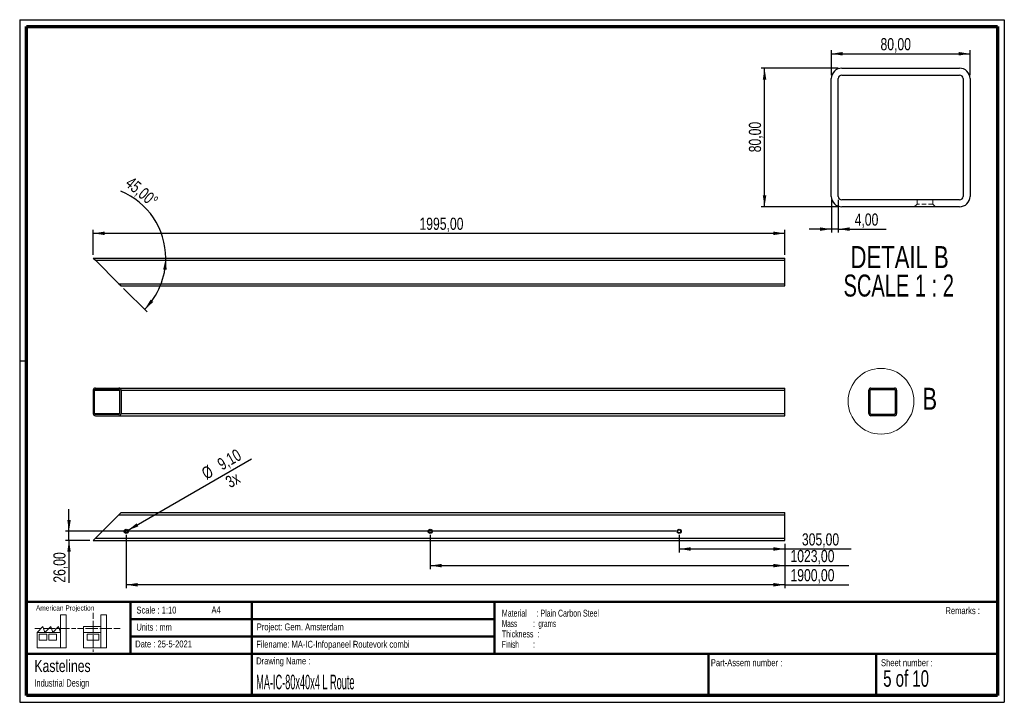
# Paper-space layout '80 Links Open' of a CAD drawing. Header units: millimetres. Extents: x 7 to 291, y 7 to 204.
import ezdxf

# ---------------------------------------------------------------- set-up
doc = ezdxf.new("R2010")
doc.units = ezdxf.units.MM
doc.linetypes.add('HIDDEN', pattern=[1.905, 1.27, -0.635])
for name, color, linetype in [('BORDERS', 7, 'Continuous'), ('DRAWING', 7, 'Continuous'), ('TEXT_SHEET_FORMAT', 7, 'Continuous')]:
    doc.layers.add(name, color=color, linetype=linetype)
doc.styles.add('SLDTEXTSTYLE0', font='TXT', dxfattribs={"width": 0.7})
doc.styles.add('SLDTEXTSTYLE1', font='TXT', dxfattribs={"width": 0.75})
doc.styles.add('SLDTEXTSTYLE2', font='TXT', dxfattribs={"width": 0.678571})
doc.styles.add('SLDTEXTSTYLE4', font='TXT', dxfattribs={"width": 0.55})
doc.styles.add('SLDTEXTSTYLE5', font='TXT', dxfattribs={"width": 0.605})
doc.styles.add('SLDTEXTSTYLE6', font='TXT', dxfattribs={"width": 0.549})
doc.styles.add('SLDTEXTSTYLE7', font='TXT', dxfattribs={"width": 0.467045})
doc.styles.add('SLDTEXTSTYLE8', font='TXT', dxfattribs={"width": 0.681818})
doc.dimstyles.new('SLDDIMSTYLE10', dxfattribs={"dimtxt": 3.5, "dimasz": 3.302, "dimexe": 0, "dimexo": 0.0625, "dimgap": 0.875, "dimtad": 1, "dimdec": 4, "dimlfac": 10, "dimzin": 12, "dimdsep": 46, "dimtxsty": 'SLDTEXTSTYLE1', "dimsah": 1, "dimcen": 0.09, "dimazin": 3, "dimtfac": 1, "dimtofl": 0, "dimtmove": 0, "dimatfit": 3, "dimfxl": 1, "dimfrac": 2, "dimtolj": 1, "dimtzin": 12, "dimarcsym": 0})
doc.dimstyles.new('SLDDIMSTYLE4', dxfattribs={"dimtxt": 3.5, "dimasz": 3.302, "dimexe": 0, "dimexo": 0.0625, "dimgap": 0.875, "dimtad": 1, "dimlfac": 2, "dimrnd": 1e-09, "dimzin": 12, "dimdsep": 46, "dimtxsty": 'SLDTEXTSTYLE1', "dimsah": 1, "dimcen": 0.09, "dimadec": 0, "dimazin": 3, "dimtfac": 1, "dimtmove": 0, "dimatfit": 0, "dimfxl": 1, "dimfrac": 2, "dimtolj": 1, "dimtzin": 12, "dimarcsym": 0})
doc.dimstyles.new('SLDDIMSTYLE5', dxfattribs={"dimtxt": 3.5, "dimasz": 3.302, "dimexe": 0, "dimexo": 0.0625, "dimgap": 0.875, "dimtad": 1, "dimlfac": 2, "dimrnd": 1e-09, "dimzin": 12, "dimdsep": 46, "dimtxsty": 'SLDTEXTSTYLE1', "dimsah": 1, "dimcen": 0.09, "dimadec": 0, "dimazin": 3, "dimtfac": 1, "dimtofl": 0, "dimtmove": 0, "dimatfit": 3, "dimfxl": 1, "dimfrac": 2, "dimtolj": 1, "dimtzin": 12, "dimarcsym": 0})
doc.dimstyles.new('SLDDIMSTYLE7', dxfattribs={"dimtxt": 3.5, "dimasz": 3.302, "dimexe": 0, "dimexo": 0.0625, "dimgap": 0.875, "dimtad": 1, "dimlfac": 10, "dimrnd": 1e-09, "dimzin": 12, "dimdsep": 46, "dimtxsty": 'SLDTEXTSTYLE1', "dimsah": 1, "dimcen": 0.09, "dimadec": 0, "dimazin": 3, "dimtfac": 1, "dimtofl": 0, "dimtmove": 0, "dimatfit": 3, "dimfxl": 1, "dimfrac": 2, "dimtolj": 1, "dimtzin": 12, "dimarcsym": 0})
doc.dimstyles.new('SLDDIMSTYLE8', dxfattribs={"dimtxt": 3.5, "dimasz": 3.302, "dimexe": 0, "dimexo": 0.0625, "dimgap": 0.875, "dimtad": 1, "dimlfac": 10, "dimrnd": 1e-09, "dimzin": 12, "dimdsep": 46, "dimtxsty": 'SLDTEXTSTYLE1', "dimsah": 1, "dimcen": 0.09, "dimadec": 0, "dimazin": 3, "dimtfac": 1, "dimtmove": 0, "dimatfit": 0, "dimfxl": 1, "dimfrac": 2, "dimtolj": 1, "dimtzin": 12, "dimarcsym": 0})
doc.dimstyles.new('SLDDIMSTYLE9', dxfattribs={"dimtxt": 3.5, "dimasz": 3.302, "dimexe": 0, "dimexo": 0.0625, "dimgap": 0.875, "dimtad": 1, "dimlfac": 10, "dimrnd": 1e-09, "dimzin": 12, "dimdsep": 46, "dimtxsty": 'SLDTEXTSTYLE1', "dimblk1": 'NONE', "dimsah": 1, "dimcen": 0, "dimadec": 0, "dimazin": 3, "dimtfac": 1, "dimtmove": 0, "dimatfit": 3, "dimldrblk": 'NONE', "dimfxl": 1, "dimfrac": 2, "dimtolj": 1, "dimtzin": 12, "dimarcsym": 0})

# ---------------------------------------------------------------- blocks, each defined once
blk = doc.blocks.new('SW_NOTE_0_22')
at = {"layer": 'TEXT_SHEET_FORMAT', "color": 0, "char_height": 2, "attachment_point": 1}
for s, insert, style in [('Material     : Plain Carbon Steel', (0, 2.58), 'SLDTEXTSTYLE5'), ('Mass         :  grams', (0, -0.42), 'SLDTEXTSTYLE4'), ('Thickness  :', (0, -3.42), 'SLDTEXTSTYLE5'), ('Finish        :', (0, -6.42), 'SLDTEXTSTYLE6')]:
    blk.add_mtext(s, dxfattribs=dict(at, insert=insert, style=style))
blk = doc.blocks.new('SW_NOTE_0_23')
at = {"layer": 'DRAWING', "color": 0, "attachment_point": 1, "style": 'SLDTEXTSTYLE1'}
for s, insert, char_height in [('Kastelines', (0, 4.51), 3.5), ('Industrial Design', (0, -1.09), 2.1167)]:
    blk.add_mtext(s, dxfattribs=dict(at, insert=insert, char_height=char_height))
blk = doc.blocks.new('_D_17')
at = {"layer": 'DRAWING', "color": 7}
for p, q in [((196.79, 55.13), (196.79, 50.03)), ((227.29, 52.53), (227.29, 50.03)), ((196.79, 51.03), (227.29, 51.03)), ((227.29, 51.03), (246.41, 51.03))]:
    blk.add_line(p, q, dxfattribs=at)
for points in [[(196.79, 51.03), (200.09, 50.53), (200.09, 51.54)], [(227.29, 51.03), (223.99, 51.54), (223.99, 50.53)]]:
    blk.add_solid(points, dxfattribs=at)
at = {"layer": 'DRAWING', "color": 7, "insert": (232.19, 55.55), "char_height": 3.5, "attachment_point": 1, "style": 'SLDTEXTSTYLE1'}
blk.add_mtext('305,00', dxfattribs=at)
blk = doc.blocks.new('_D_18')
at = {"layer": 'DRAWING', "color": 7}
for p, q in [((37.29, 55.13), (37.29, 39.71)), ((227.29, 52.53), (227.29, 39.71)), ((227.29, 40.71), (37.29, 40.71)), ((227.29, 40.71), (245.7, 40.71))]:
    blk.add_line(p, q, dxfattribs=at)
for points in [[(37.29, 40.71), (40.59, 40.2), (40.59, 41.22)], [(227.29, 40.71), (223.99, 41.22), (223.99, 40.2)]]:
    blk.add_solid(points, dxfattribs=at)
at = {"layer": 'DRAWING', "color": 7, "insert": (228.89, 45.22), "char_height": 3.5, "attachment_point": 1, "style": 'SLDTEXTSTYLE1'}
blk.add_mtext('1900,00', dxfattribs=at)
blk = doc.blocks.new('_D_19')
at = {"layer": 'DRAWING', "color": 7}
for p, q in [((20.79, 56.13), (20.79, 62.48)), ((195.79, 56.13), (19.79, 56.13)), ((20.79, 53.53), (20.79, 56.13)), ((26.79, 53.53), (19.79, 53.53)), ((20.79, 53.53), (20.79, 41.31))]:
    blk.add_line(p, q, dxfattribs=at)
for points in [[(20.79, 56.13), (21.3, 59.43), (20.29, 59.43)], [(20.79, 53.53), (20.29, 50.23), (21.3, 50.23)]]:
    blk.add_solid(points, dxfattribs=at)
at = {"layer": 'DRAWING', "color": 7, "insert": (16.28, 41.31), "char_height": 3.5, "attachment_point": 1, "rotation": 90, "style": 'SLDTEXTSTYLE1'}
blk.add_mtext('26,00', dxfattribs=at)
blk = doc.blocks.new('_D_20')
at = {"layer": 'DRAWING', "color": 7}
for q in [(73.46, 77.01), (36.9, 55.9)]:
    blk.add_line((37.69, 56.36), q, dxfattribs=at)
blk.add_solid([(37.69, 56.36), (40.8, 57.57), (40.29, 58.45)], dxfattribs=at)
at = {"layer": 'DRAWING', "color": 7, "char_height": 3.5, "attachment_point": 1, "rotation": 30, "style": 'SLDTEXTSTYLE1'}
for s, insert in [('9,10', (63.19, 76.68)), ('%%c', (58.65, 74)), ('3x', (65.54, 71.56))]:
    blk.add_mtext(s, dxfattribs=dict(at, insert=insert))
blk = doc.blocks.new('_None')
blk = doc.blocks.new('_D_21')
at = {"layer": 'DRAWING', "color": 7}
for p, q in [((124.99, 55.13), (124.99, 45.23)), ((227.29, 52.53), (227.29, 45.23)), ((124.99, 46.23), (227.29, 46.23)), ((227.29, 46.23), (245.7, 46.23))]:
    blk.add_line(p, q, dxfattribs=at)
for points in [[(124.99, 46.23), (128.29, 45.73), (128.29, 46.74)], [(227.29, 46.23), (223.99, 46.74), (223.99, 45.73)]]:
    blk.add_solid(points, dxfattribs=at)
at = {"layer": 'DRAWING', "color": 7, "insert": (228.89, 50.75), "char_height": 3.5, "attachment_point": 1, "style": 'SLDTEXTSTYLE1'}
blk.add_mtext('1023,00', dxfattribs=at)
blk = doc.blocks.new('_D_22')
at = {"layer": 'DRAWING', "color": 7}
for p, q in [((27.79, 135.94), (27.79, 143.13)), ((27.79, 142.13), (227.29, 142.13)), ((227.29, 135.94), (227.29, 143.13))]:
    blk.add_line(p, q, dxfattribs=at)
for points in [[(27.79, 142.13), (31.09, 141.62), (31.09, 142.63)], [(227.29, 142.13), (223.99, 142.63), (223.99, 141.62)]]:
    blk.add_solid(points, dxfattribs=at)
at = {"layer": 'DRAWING', "color": 7, "insert": (121.88, 146.64), "char_height": 3.5, "attachment_point": 1, "style": 'SLDTEXTSTYLE1'}
blk.add_mtext('1995,00', dxfattribs=at)
blk = doc.blocks.new('_D_23')
at = {"layer": 'DRAWING', "color": 7}
blk.add_line((36.5, 126.24), (43.29, 119.44), dxfattribs=at)
for start, end in [(0, 67.771), (315, 0)]:
    blk.add_arc((27.79, 134.94), 20.92, start, end, dxfattribs=at)
for points in [[(48.71, 134.94), (47.95, 131.69), (48.96, 131.61)], [(42.59, 120.15), (45.12, 122.33), (44.34, 122.99)]]:
    blk.add_solid(points, dxfattribs=at)
at = {"layer": 'DRAWING', "color": 7, "insert": (39.02, 158.75), "char_height": 3.5, "attachment_point": 1, "rotation": 319.8846, "style": 'SLDTEXTSTYLE1'}
blk.add_mtext('45,00°', dxfattribs=at)
blk = doc.blocks.new('_D_24')
at = {"layer": 'DRAWING', "color": 7}
for p, q in [((242.68, 189.79), (220.41, 189.79)), ((221.41, 149.79), (221.41, 189.79)), ((242.68, 149.79), (220.41, 149.79))]:
    blk.add_line(p, q, dxfattribs=at)
for points in [[(221.41, 189.79), (220.91, 186.49), (221.92, 186.49)], [(221.41, 149.79), (221.92, 153.09), (220.91, 153.09)]]:
    blk.add_solid(points, dxfattribs=at)
at = {"layer": 'DRAWING', "color": 7, "insert": (216.9, 165.52), "char_height": 3.5, "attachment_point": 1, "rotation": 90, "style": 'SLDTEXTSTYLE1'}
blk.add_mtext('80,00', dxfattribs=at)
blk = doc.blocks.new('_D_25')
at = {"layer": 'DRAWING', "color": 7}
for p, q in [((240.68, 187.79), (240.68, 194.95)), ((240.68, 193.95), (280.68, 193.95)), ((280.68, 187.79), (280.68, 194.95))]:
    blk.add_line(p, q, dxfattribs=at)
for points in [[(240.68, 193.95), (243.98, 193.44), (243.98, 194.46)], [(280.68, 193.95), (277.37, 194.46), (277.37, 193.44)]]:
    blk.add_solid(points, dxfattribs=at)
at = {"layer": 'DRAWING', "color": 7, "insert": (254.86, 198.46), "char_height": 3.5, "attachment_point": 1, "style": 'SLDTEXTSTYLE1'}
blk.add_mtext('80,00', dxfattribs=at)
blk = doc.blocks.new('_D_26')
at = {"layer": 'DRAWING', "color": 7}
for p, q in [((240.68, 151.79), (240.68, 142.34)), ((242.68, 151.79), (242.68, 142.34)), ((240.68, 143.34), (234.33, 143.34)), ((242.68, 143.34), (240.68, 143.34)), ((242.68, 143.34), (256.46, 143.34))]:
    blk.add_line(p, q, dxfattribs=at)
for points in [[(240.68, 143.34), (237.37, 143.85), (237.37, 142.83)], [(242.68, 143.34), (245.98, 142.83), (245.98, 143.85)]]:
    blk.add_solid(points, dxfattribs=at)
at = {"layer": 'DRAWING', "color": 7, "insert": (247.41, 147.85), "char_height": 3.5, "attachment_point": 1, "style": 'SLDTEXTSTYLE1'}
blk.add_mtext('4,00', dxfattribs=at)
blk = doc.blocks.new('SW_NOTE_0_24')
at = {"layer": 'DRAWING', "color": 0, "char_height": 6.35, "attachment_point": 2}
for s, insert, style in [('DETAIL B', (16.57, 8.19), 'SLDTEXTSTYLE1'), ('SCALE 1 : 2', (16.31, -0.03), 'SLDTEXTSTYLE8')]:
    blk.add_mtext(s, dxfattribs=dict(at, insert=insert, style=style))

psp = doc.layouts.new('80 Links Open')

# ---------------------------------------------------------------- linework, layer by layer
at = {"color": 7, "linetype": 'Continuous', "lineweight": 25}
for p, q in [((243.67598, 189.788122), (277.675981, 189.788122)), ((243.67598, 187.788122), (277.675981, 187.788122)), ((240.675981, 152.788121), (240.675981, 186.788123)), ((242.675981, 152.788121), (242.675981, 186.788123)), ((278.67598, 186.788123), (278.67598, 152.788121)), ((280.67598, 186.788123), (280.67598, 152.788121)), ((277.675981, 151.788123), (243.67598, 151.788123)), ((277.675981, 149.788123), (243.67598, 149.788123)), ((27.791496, 134.944986), (227.291496, 134.944986)), ((27.791496, 134.944986), (28.391496, 134.344986)), ((28.391496, 134.344986), (227.291496, 134.344986)), ((28.391496, 134.344986), (35.191496, 127.544986)), ((227.291496, 134.344986), (227.291496, 134.944986)), ((227.291496, 127.544986), (227.291496, 134.344986)), ((35.191496, 127.544986), (227.291496, 127.544986)), ((35.191496, 127.544986), (35.791496, 126.944986)), ((35.791496, 126.944986), (227.291496, 126.944986)), ((227.291496, 126.944986), (227.291496, 127.544986)), ((27.791496, 96.888661), (27.791496, 90.088661)), ((28.191496, 90.088661), (28.191496, 96.888661)), ((28.391496, 97.488661), (35.191496, 97.488661)), ((28.391496, 97.088661), (35.191496, 97.088661)), ((35.191496, 97.488661), (227.291496, 97.488661)), ((35.391496, 96.888661), (35.391496, 90.088661)), ((35.791496, 96.888661), (227.291496, 96.888661)), ((35.791496, 96.888661), (35.791496, 90.088661)), ((227.291496, 96.888661), (227.291496, 97.488661)), ((227.291496, 90.088661), (227.291496, 96.888661)), ((251.513638, 90.088661), (251.513638, 96.888661)), ((251.913638, 90.088661), (251.913638, 96.888661)), ((252.113638, 97.488661), (258.913638, 97.488661)), ((252.113638, 97.088661), (258.913638, 97.088661)), ((259.113638, 96.888661), (259.113638, 90.088661)), ((259.513638, 96.888661), (259.513638, 90.088661)), ((35.191496, 89.888661), (28.391496, 89.888661)), ((28.391496, 89.488661), (35.191496, 89.488661)), ((35.191496, 89.488661), (227.291496, 89.488661)), ((35.791496, 90.088661), (227.291496, 90.088661)), ((227.291496, 89.488661), (227.291496, 90.088661)), ((258.913638, 89.888661), (252.113638, 89.888661)), ((258.913638, 89.488661), (252.113638, 89.488661)), ((28.391496, 54.129007), (35.191496, 60.929007)), ((35.791496, 61.529007), (35.191496, 60.929007)), ((35.191496, 60.929007), (227.291496, 60.929007)), ((35.791496, 61.529007), (227.291496, 61.529007)), ((227.291496, 60.929007), (227.291496, 61.529007)), ((227.291496, 54.129007), (227.291496, 60.929007)), ((28.391496, 54.129007), (27.791496, 53.529007)), ((28.391496, 54.129007), (227.291496, 54.129007)), ((227.291496, 53.529007), (227.291496, 54.129007)), ((27.791496, 53.529007), (227.291496, 53.529007))]:
    psp.add_line(p, q, dxfattribs=at)
at = {"color": 7, "linetype": 'HIDDEN', "lineweight": 18}
for p, q in [((265.40098, 150.588121), (264.60098, 149.788123)), ((265.40098, 151.788123), (265.40098, 150.588121)), ((269.95098, 150.588121), (265.40098, 150.588121)), ((269.95098, 150.588121), (269.95098, 151.788123)), ((270.750981, 149.788123), (269.95098, 150.588121)), ((256.458638, 89.648661), (256.298638, 89.488661)), ((256.458638, 89.888661), (256.458638, 89.648661)), ((257.368638, 89.648661), (256.458638, 89.648661)), ((257.368638, 89.648661), (257.368638, 89.888661)), ((257.528638, 89.488661), (257.368638, 89.648661))]:
    psp.add_line(p, q, dxfattribs=at)
at = {"color": 8, "linetype": 'Continuous', "lineweight": 25}
for p, q in [((28.191496, 96.888661), (35.391496, 96.888661)), ((28.191496, 90.088661), (35.391496, 90.088661))]:
    psp.add_line(p, q, dxfattribs=at)
at = {"color": 7, "linetype": 'Continuous', "lineweight": 18}
psp.add_circle((255.00839, 93.66737), 9.494008, dxfattribs=at)
at = {"color": 7, "linetype": 'Continuous', "lineweight": 25}
for centre, radius in [((37.291496, 56.129007), 0.615), ((37.291496, 56.129007), 0.455), ((124.991496, 56.129007), 0.615), ((124.991496, 56.129007), 0.455), ((196.791496, 56.129007), 0.615), ((196.791496, 56.129007), 0.455)]:
    psp.add_circle(centre, radius, dxfattribs=at)
for centre, radius, start, end in [((243.675977, 186.788125), 2.999997, 89.99995956, 180.00004044), ((243.675976, 186.788127), 0.999995, 89.9997878, 180.0002122), ((277.675983, 186.788125), 2.999997, 359.99995956, 90.00004044), ((277.675985, 186.788127), 0.999995, 359.9997878, 90.0002122), ((243.675977, 152.788119), 2.999997, 179.99995956, 270.00004044), ((243.675976, 152.788118), 0.999995, 179.9997878, 270.0002122), ((277.675985, 152.788118), 0.999995, 269.9997878, 0.0002122), ((277.675983, 152.788119), 2.999997, 269.99995956, 0.00004044), ((28.391496, 96.888661), 0.6, 90, 180), ((28.391496, 96.888661), 0.2, 90, 180), ((35.191496, 96.888661), 0.6, 0, 90), ((35.191496, 96.888661), 0.2, 0, 90), ((252.113638, 96.888661), 0.6, 90, 180), ((252.113638, 96.888661), 0.2, 90, 180), ((258.913638, 96.888661), 0.6, 0, 90), ((258.913638, 96.888661), 0.2, 0, 90), ((28.391496, 90.088661), 0.6, 180, 270), ((28.391496, 90.088661), 0.2, 180, 270), ((35.191496, 90.088661), 0.6, 270, 0), ((35.191496, 90.088661), 0.2, 270, 0), ((252.113638, 90.088661), 0.6, 180, 270), ((252.113638, 90.088661), 0.2, 180, 270), ((258.913638, 90.088661), 0.2, 270, 0), ((258.913638, 90.088661), 0.6, 270, 0)]:
    psp.add_arc(centre, radius, start, end, dxfattribs=at)
at = {"layer": 'BORDERS', "lineweight": 70}
for p, q in [((8.569641, 8.783909), (8.569641, 201.783909)), ((8.569641, 201.783909), (288.569641, 201.783909)), ((288.569641, 201.783909), (288.569641, 8.783909)), ((288.569641, 8.783909), (8.569641, 8.783909))]:
    psp.add_line(p, q, dxfattribs=at)
at = {"layer": 'BORDERS', "lineweight": 50}
for p, q in [((8.569641, 35.783909), (288.569641, 35.783909)), ((38.569641, 35.783909), (38.569641, 20.783909)), ((73.569641, 35.783909), (73.569641, 8.783909)), ((143.569641, 35.783909), (143.569641, 20.783909)), ((38.569641, 30.783909), (143.569641, 30.783909)), ((38.569641, 25.783909), (143.569641, 25.783909)), ((8.569641, 20.783909), (288.569641, 20.783909)), ((205.222477, 8.783909), (205.222477, 20.783909)), ((253.650911, 8.783909), (253.650911, 20.783909))]:
    psp.add_line(p, q, dxfattribs=at)
at = {"layer": 'TEXT_SHEET_FORMAT'}
for p, q in [((6.569641, 203.783909), (290.569641, 203.783909)), ((6.569641, 203.783909), (6.569641, 6.783909)), ((290.569641, 203.783909), (290.569641, 6.783909)), ((6.569641, 105.283909), (8.621537, 105.283909)), ((6.569641, 6.783909), (290.569641, 6.783909))]:
    psp.add_line(p, q, dxfattribs=at)
at = {"layer": 'TEXT_SHEET_FORMAT', "color": 7, "linetype": 'Continuous', "lineweight": 18}
for p, q in [((18.320827, 26.971098), (18.320827, 32.036143)), ((18.320827, 32.036143), (20.002717, 32.036143)), ((20.002717, 32.036143), (20.002717, 22.470411)), ((27.732829, 32.596011), (27.732829, 30.83891)), ((31.654195, 32.031732), (29.972304, 32.031732)), ((29.972304, 32.031732), (29.972304, 22.466)), ((31.654195, 26.966766), (31.654195, 32.031732)), ((11.593265, 26.971098), (13.275156, 28.659446)), ((13.275156, 28.659446), (13.837466, 26.971098)), ((13.837466, 26.971098), (15.519356, 28.659446)), ((15.519356, 28.659446), (16.081352, 26.971098)), ((16.081352, 26.971098), (17.763242, 28.659446)), ((17.763242, 28.659446), (18.320827, 26.971098)), ((24.926633, 28.655036), (24.926633, 26.966766)), ((24.926633, 28.655036), (29.972304, 28.655036)), ((27.732829, 30.251635), (27.732829, 28.489887)), ((27.732829, 28.489887), (27.732829, 26.728218)), ((10.980867, 28.099735), (12.735999, 28.099735)), ((18.320827, 26.971098), (11.593265, 26.971098)), ((11.593265, 26.971098), (11.593265, 22.470411)), ((12.155576, 26.411465), (14.399461, 26.411465)), ((12.155576, 24.723117), (12.155576, 26.411465)), ((13.320991, 28.099735), (15.075966, 28.099735)), ((14.399461, 26.411465), (14.399461, 24.723117)), ((14.957046, 26.411465), (17.201247, 26.411465)), ((14.957046, 24.723117), (14.957046, 26.411465)), ((15.075966, 28.099735), (16.830941, 28.099735)), ((17.201247, 26.411465), (17.201247, 24.723117)), ((17.415933, 28.099735), (19.171065, 28.099735)), ((18.320827, 26.971098), (18.320827, 22.470411)), ((19.171065, 28.099735), (20.92604, 28.099735)), ((21.511032, 28.099735), (22.808913, 28.099735)), ((23.244743, 28.095324), (24.995229, 28.095324)), ((24.926633, 26.966766), (29.972304, 26.966766)), ((24.926633, 26.966766), (24.926633, 22.466)), ((25.580221, 28.095324), (27.335195, 28.095324)), ((26.050939, 26.407055), (29.41472, 26.407055)), ((26.050939, 24.718707), (26.050939, 26.407055)), ((27.335195, 28.095324), (29.090249, 28.095324)), ((27.732829, 26.140863), (27.732829, 24.379273)), ((29.41472, 26.407055), (29.41472, 24.718707)), ((29.675241, 28.095324), (31.430295, 28.095324)), ((31.430295, 28.095324), (33.18527, 28.095324)), ((31.654195, 26.966766), (31.654195, 22.466)), ((33.770261, 28.095324), (35.525236, 28.095324)), ((14.399461, 24.723117), (12.155576, 24.723117)), ((17.201247, 24.723117), (14.957046, 24.723117)), ((29.41472, 24.718707), (26.050939, 24.718707)), ((27.732829, 24.379273), (27.732829, 22.617525)), ((11.593265, 22.470411), (18.320827, 22.470411)), ((18.320827, 22.470411), (20.002717, 22.470411)), ((24.926633, 22.466), (31.654195, 22.466)), ((27.732829, 22.030171), (27.732829, 21.34201))]:
    psp.add_line(p, q, dxfattribs=at)

# ---------------------------------------------------------------- block references
at = {"layer": 'DRAWING'}
for name, p in [('SW_NOTE_0_24', (243.808794, 130.265525)), ('SW_NOTE_0_23', (10.826503, 14.510992))]:
    psp.add_blockref(name, p, dxfattribs=at)
at = {"layer": 'TEXT_SHEET_FORMAT', "color": 218}
psp.add_blockref('SW_NOTE_0_22', (145.652628, 30.930942), dxfattribs=at)

# ---------------------------------------------------------------- texts
at = {"color": 7, "linetype": 'Continuous', "lineweight": 18, "insert": (266.937078, 97.564055), "char_height": 6.35, "attachment_point": 1, "style": 'SLDTEXTSTYLE1'}
psp.add_mtext('B', dxfattribs=at)
at = {"layer": 'TEXT_SHEET_FORMAT', "attachment_point": 1}
for s, insert, char_height, style in [('American Projection', (11.277178, 34.755658), 1.5, 'SLDTEXTSTYLE1'), ('Scale : 1:10', (40.245387, 34.408225), 2, 'SLDTEXTSTYLE1'), ('A4', (61.890556, 34.486219), 2, 'SLDTEXTSTYLE1'), ('Remarks :', (273.595551, 34.235841), 2, 'SLDTEXTSTYLE1'), ('Units : mm', (40.239331, 29.476127), 2, 'SLDTEXTSTYLE0'), ('Project: Gem. Amsterdam', (74.95639, 29.538044), 2, 'SLDTEXTSTYLE1'), ('Date : 25-5-2021', (39.886543, 24.621763), 2, 'SLDTEXTSTYLE1'), ('Filename: MA-IC-Infopaneel Routevork combi', (74.797688, 24.531301), 2, 'SLDTEXTSTYLE1'), ('Drawing Name :', (74.780305, 19.736533), 2, 'SLDTEXTSTYLE1'), ('Part-Assem number :', (205.926583, 19.21038), 2, 'SLDTEXTSTYLE1'), ('Sheet number :', (255.011235, 19.21038), 2, 'SLDTEXTSTYLE1'), ('5 of 10', (255.634284, 16.03963), 4.7625, 'SLDTEXTSTYLE2')]:
    psp.add_mtext(s, dxfattribs=dict(at, insert=insert, char_height=char_height, style=style))
at = {"layer": 'TEXT_SHEET_FORMAT', "color": 218, "insert": (74.780305, 14.761674), "char_height": 4.23333333, "attachment_point": 1, "style": 'SLDTEXTSTYLE7'}
psp.add_mtext('MA-IC-80x40x4 L Route', dxfattribs=at)

# ---------------------------------------------------------------- dimensions: what is measured, and where the dimension line sits
at = {"layer": 'DRAWING', "color": 7}
for base, p1, p2, dimstyle, picture, middle in [((280.67598, 193.949956), (240.67598, 186.788122), (280.67598, 186.788122), 'SLDDIMSTYLE5', '_D_25', (260.67598, 193.949956)), ((240.67598, 143.342846), (242.67598, 152.788122), (240.67598, 152.788122), 'SLDDIMSTYLE4', '_D_26', (251.935654, 143.342846)), ((227.291496, 142.125664), (27.791496, 134.944986), (227.291496, 134.944986), 'SLDDIMSTYLE7', '_D_22', (130.281486, 142.125664)), ((37.291496, 40.710653), (227.291496, 53.529007), (37.291496, 56.129007), 'SLDDIMSTYLE7', '_D_18', (237.291496, 40.710653)), ((227.291496, 46.233851), (124.991496, 56.129007), (227.291496, 53.529007), 'SLDDIMSTYLE7', '_D_21', (237.291496, 46.233851)), ((227.291496, 51.034207), (196.791496, 56.129007), (227.291496, 53.529007), 'SLDDIMSTYLE7', '_D_17', (239.302944, 51.034207))]:
    dim = psp.add_linear_dim(base=base, p1=p1, p2=p2, dimstyle=dimstyle, dxfattribs=at)
    dim.commit()
    dim.dimension.update_dxf_attribs({"geometry": picture, "text_midpoint": middle, "dimtype": 160})
for base, p1, p2, dimstyle, picture, middle in [((221.414049, 189.788122), (243.67598, 149.788122), (243.67598, 189.788122), 'SLDDIMSTYLE5', '_D_24', (221.414049, 171.335391)), ((20.794595, 56.129007), (27.791496, 53.529007), (196.791496, 56.129007), 'SLDDIMSTYLE8', '_D_19', (20.794595, 47.12911))]:
    dim = psp.add_linear_dim(base=base, p1=p1, p2=p2, angle=90, dimstyle=dimstyle, dxfattribs=at)
    dim.commit()
    dim.dimension.update_dxf_attribs({"geometry": picture, "text_midpoint": middle, "dimtype": 160})
dim = psp.add_angular_dim_2l(base=(47.120815, 126.93852), line1=((35.791496, 126.944986), (27.791496, 134.944986)), line2=((227.291496, 134.944986), (27.791496, 134.944986)), dimstyle='SLDDIMSTYLE10', dxfattribs=at)
dim.commit()
dim.dimension.update_dxf_attribs({"geometry": '_D_23', "text_midpoint": (41.272077, 150.944986), "dimtype": 162})
dim = psp.add_diameter_dim_2p(p1=(36.897454, 55.901507), p2=(37.685537, 56.356507), dimstyle='SLDDIMSTYLE9', dxfattribs=at)
dim.commit()
dim.dimension.update_dxf_attribs({"geometry": '_D_20', "text_midpoint": (67.253207, 73.427413), "dimtype": 163})

doc.saveas('drawing.dxf')
